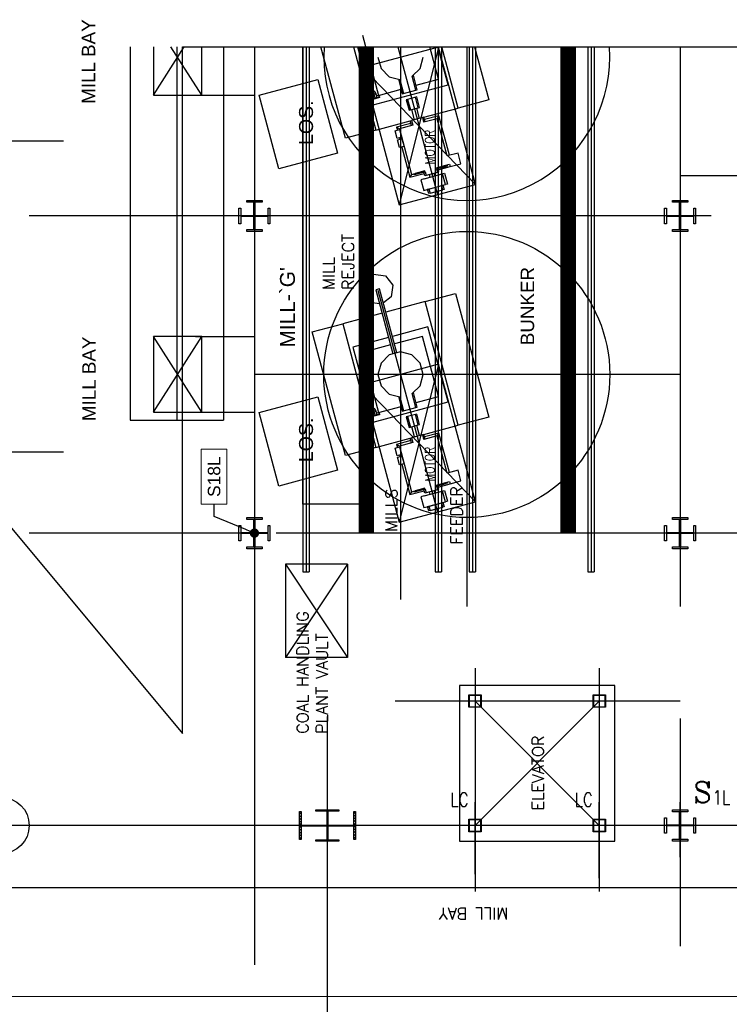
# Model space of a CAD drawing. Header units: inches. Extents: x 0 to 1564127, y -23460 to 23144100.
# Tile 81 of 215: x 269790 to 272645, y 191779 to 195736. Entities that reach past the tile are written whole.
import ezdxf
from ezdxf import colors
from ezdxf.entities.mleader import LeaderData, LeaderLine
from ezdxf.enums import TextEntityAlignment as Align
from ezdxf.math import Vec2, Vec3

# ---------------------------------------------------------------- set-up
doc = ezdxf.new("R2010")
doc.units = ezdxf.units.IN
doc.header["$LTSCALE"] = 1800
doc.header["$MEASUREMENT"] = 0
for name, pattern in [('CENTER', [2, 1.25, -0.25, 0.25, -0.25]), ('CENTER2', [1.125, 0.75, -0.125, 0.125, -0.125]), ('PHANTOM', [63.5, 31.75, -6.35, 6.35, -6.35, 6.35, -6.35])]:
    doc.linetypes.add(name, pattern=pattern)
doc.layers.get('0').update_dxf_attribs({"color": 253, "lineweight": 9})
for name, color, linetype in [('1_01_COAL_MILL_A', 7, 'Continuous'), ('1_01_FURNACE', 7, 'CENTER'), ('1_01_STEEL_TIER1', 7, 'Continuous'), ('1_COLD_PA_TO_APH', 7, 'Continuous'), ('4_01_HOT_PA_TO_MILLS', 7, 'Continuous'), ('CEN', 2, 'CENTER'), ('CENTER', 10, 'CENTER'), ('COL', 1, 'Continuous'), ('Column-Tags', 252, 'Continuous'), ('DIM', 4, 'Continuous'), ('DIMTEXT', 132, 'Continuous'), ('DIMTEXT-CL', 132, 'CENTER'), ('FUEL-MILL-CL', 32, 'CENTER'), ('GRID', 251, 'CENTER'), ('Road', 3, 'Continuous'), ('STEEL-COLUMNS-CL', 252, 'CENTER'), ('STEEL-PLATFORMS', 42, 'Continuous'), ('TEXT', 3, 'Continuous')]:
    doc.layers.add(name, color=color, linetype=linetype)
doc.layers.add('CL', color=8, linetype='CENTER', lineweight=15)
doc.layers.add('Y Center---yog', color=3, linetype='CENTER2', lineweight=13)
doc.styles.add('C4', font='COMPLEX', dxfattribs={"width": 0.75, "height": 625})
doc.styles.add('S3', font='simplex.shx', dxfattribs={"width": 0.75, "height": 320})
doc.styles.add('SIMPLEX', font='SIMPLEX.SHX')
doc.styles.add('Squish', font='simplex.shx', dxfattribs={"width": 0.8})
doc.styles.get("Standard").update_dxf_attribs({"font": 'arial.ttf'})

# ---------------------------------------------------------------- blocks, each defined once
blk = doc.blocks.new('A$C73C87871')
h = blk.add_hatch()
h.set_pattern_fill('ANSI31', color=8, scale=500, style=0)
h.set_pattern_definition([(45, (88221.37, 16000), (-44.194174, 44.194174), [])])
h.paths.add_polyline_path([(0, 900), (-450, 900), (-450, 850), (0, 850)])
h.paths.add_polyline_path([(450, 900), (0, 900), (0, 850), (16, 850), (450, 850)])
h.paths.add_polyline_path([(16, 850), (0, 850), (0, 0), (16, 0), (16, 12.5)])
h.paths.add_polyline_path([(0, 850), (-16, 850), (-16, 0), (0, 0)])
h.paths.add_polyline_path([(16, 0), (0, 0), (0, -850), (16, -850)])
h.paths.add_polyline_path([(0, 0), (-16, 0), (-16, -12.5), (-16, -850), (0, -850)])
h.paths.add_polyline_path([(416, 0), (16, 0), (16, -12.5), (416, -12.5)])
h.paths.add_polyline_path([(416, 12.5), (16, 12.5), (16, 0), (416, 0)])
h.paths.add_polyline_path([(-16, 0), (-416, 0), (-416, -12.5), (-16, -12.5)])
h.paths.add_polyline_path([(-16, 12.5), (-416, 12.5), (-416, 0), (-16, 0)])
h.paths.add_polyline_path([(450, -850), (0, -850), (0, -900), (450, -900)])
h.paths.add_polyline_path([(0, -850), (-16, -850), (-450, -850), (-450, -900), (0, -900)])
at = {"color": 8}
blk.add_line((0, -900), (0, 900), dxfattribs=at)
at = {"layer": 'CEN', "color": 8}
for p, q in [((0, -900), (0, 900)), ((-416, 0), (416, 0))]:
    blk.add_line(p, q, dxfattribs=at)
at = {"layer": 'COL', "color": 8}
for points in [[(-450, 900), (450, 900), (450, 850), (-450, 850)], [(-16, 850), (16, 850), (16, -850), (-16, -850)], [(-16, -12.5), (-416, -12.5), (-416, 12.5), (-16, 12.5)], [(16, -12.5), (416, -12.5), (416, 12.5), (16, 12.5)], [(-450, -850), (450, -850), (450, -900), (-450, -900)]]:
    blk.add_lwpolyline(points, close=True, dxfattribs=at)
blk = doc.blocks.new('COLTAG')
at = {"transparency": 16777216}
blk.add_lwpolyline([(555, 1242), (2322, 1242), (2322, 424), (555, 424)], close=True, dxfattribs=at)
blk.add_attdef('COL', text='', height=400, dxfattribs=at).set_placement((1439, 833), align=Align.MIDDLE_CENTER)
blk = doc.blocks.new('_Dot')
at = {"color": 0, "linetype": 'ByBlock', "lineweight": -2}
blk.add_line((-0.5, 0), (-1, 0), dxfattribs=at)
at = {"color": 0, "linetype": 'ByBlock', "const_width": 0.5}
blk.add_lwpolyline([(-0.25, 0, 1), (0.25, 0, 1)], format="xyb", close=True, dxfattribs=at)

msp = doc.modelspace()

# ---------------------------------------------------------------- hatches: boundary and pattern name
at = {"layer": 'COL'}
h = msp.add_hatch(dxfattribs=at)
h.set_pattern_fill('ANSI31', color=8, scale=25, angle=180, style=0)
h.set_pattern_definition([(225, (201028.0824, 178098.0403), (2.20970869, -2.20970869), [])])
h.paths.add_polyline_path([(271074.91, 192559.98), (271028.66, 192559.98), (271028.66, 192554.98), (271030.41, 192554.98), (271074.91, 192554.98)])
h.paths.add_polyline_path([(271028.66, 192559.98), (270982.41, 192559.98), (270982.41, 192554.98), (271028.66, 192554.98)])
h.paths.add_polyline_path([(271030.41, 192554.98), (271028.66, 192554.98), (271028.66, 192497.48), (271030.41, 192497.48)])
h.paths.add_polyline_path([(271028.66, 192554.98), (271026.91, 192554.98), (271026.91, 192497.48), (271028.66, 192497.48)])
h.paths.add_polyline_path([(271030.41, 192497.48), (271028.66, 192497.48), (271028.66, 192439.98), (271030.41, 192439.98)])
h.paths.add_polyline_path([(271028.66, 192497.48), (271026.91, 192497.48), (271026.91, 192439.98), (271028.66, 192439.98)])
h.paths.add_polyline_path([(271074.91, 192439.98), (271028.66, 192439.98), (271028.66, 192434.98), (271074.91, 192434.98)])
h.paths.add_polyline_path([(271028.66, 192439.98), (271026.91, 192439.98), (270982.41, 192439.98), (270982.41, 192434.98), (271028.66, 192434.98)])

# ---------------------------------------------------------------- linework, layer by layer
at = {"layer": '1_01_COAL_MILL_A', "color": 8}
for p, q in [((271169.53, 195673.36), (271234.23, 195431.88)), ((271100.92, 195259.31), (271002.37, 195627.09)), ((271133.85, 195627.09), (271223.59, 195292.18)), ((271149.57, 195627.09), (271212.13, 195393.61)), ((271475.71, 195496.59), (271440.74, 195627.09)), ((271513.98, 195474.49), (271473.1, 195627.09)), ((271554.78, 195380.92), (271488.82, 195627.09)), ((271620.3, 195627.09), (271677.45, 195413.79)), ((271231.99, 195584.98), (271244.13, 195539.66)), ((271401.1, 195539.66), (271413.24, 195584.98)), ((271244.13, 195539.66), (271277.3, 195506.49)), ((271369.88, 195508.44), (271401.1, 195539.66)), ((270753.69, 195432.53), (270989.86, 195495.81)), ((270989.86, 195495.81), (271069.15, 195199.88)), ((271277.3, 195506.49), (271319.84, 195495.09)), ((271313.87, 195496.7), (271329.64, 195437.84)), ((271319.84, 195495.09), (271334.81, 195439.23)), ((271384.83, 195452.63), (271369.88, 195508.44)), ((271390.01, 195454.02), (271374.25, 195512.81)), ((271385.11, 195472.31), (271475.71, 195496.59)), ((271212.13, 195393.61), (271513.98, 195474.49)), ((271215.29, 195445.82), (271216.47, 195449.86)), ((271216.47, 195449.86), (271219.51, 195446.95)), ((271234.23, 195431.88), (271324.74, 195456.13)), ((271329.64, 195437.84), (271384.83, 195452.63)), ((271384.83, 195452.63), (271390.01, 195454.02)), ((270832.98, 195136.6), (270753.69, 195432.53)), ((271215.83, 195425.81), (271208.57, 195423.87)), ((271208.57, 195423.87), (271209.9, 195418.89)), ((271209.9, 195418.89), (271237.65, 195426.33)), ((271209.9, 195418.89), (271212.94, 195419.71)), ((271210.71, 195415.87), (271209.9, 195418.89)), ((271238.46, 195423.31), (271210.71, 195415.87)), ((271212.94, 195419.71), (271214.12, 195420.02)), ((271214.12, 195420.02), (271220.55, 195421.75)), ((271215.39, 195439.77), (271215.29, 195445.82)), ((271222.45, 195441.67), (271215.39, 195439.77)), ((271215.7, 195439.86), (271215.39, 195439.77)), ((271215.39, 195439.77), (271216.85, 195434.32)), ((271220.55, 195421.75), (271215.7, 195439.86)), ((271216.85, 195434.32), (271215.83, 195425.81)), ((271219.51, 195446.95), (271222.45, 195441.67)), ((271222.45, 195441.67), (271222.14, 195441.58)), ((271222.14, 195441.58), (271226.99, 195423.47)), ((271223.92, 195436.21), (271222.45, 195441.67)), ((271229.05, 195429.35), (271223.92, 195436.21)), ((271226.99, 195423.47), (271233.42, 195425.2)), ((271236.31, 195431.3), (271229.05, 195429.35)), ((271233.42, 195425.2), (271234.6, 195425.51)), ((271234.6, 195425.51), (271237.65, 195426.33)), ((271237.65, 195426.33), (271236.31, 195431.3)), ((271237.65, 195426.33), (271238.46, 195423.31)), ((271350.78, 195415.88), (271345.6, 195414.49)), ((271345.6, 195414.49), (271356.92, 195372.23)), ((271387.86, 195425.81), (271350.78, 195415.88)), ((271350.78, 195415.88), (271362.1, 195373.62)), ((271394.01, 195382.17), (271382.68, 195424.43)), ((271399.18, 195383.55), (271387.86, 195425.81)), ((271677.45, 195413.79), (271554.78, 195380.92)), ((271356.92, 195372.23), (271362.1, 195373.62)), ((271362.1, 195373.62), (271394.01, 195382.17)), ((271379.45, 195334.01), (271368.38, 195375.3)), ((271398.77, 195339.19), (271387.7, 195380.48)), ((271394.01, 195382.17), (271399.18, 195383.55)), ((271416.91, 195343.98), (271554.78, 195380.92)), ((271361.34, 195329.16), (271366.51, 195330.54)), ((271416.88, 195344.04), (271366.51, 195330.54)), ((271366.51, 195330.54), (271371.58, 195311.65)), ((271416.76, 195323.76), (271411.7, 195342.65)), ((271470.24, 195338.08), (271416.76, 195323.76)), ((271421.94, 195325.14), (271416.88, 195344.04)), ((271476.87, 195349.57), (271419.51, 195334.2)), ((271470.24, 195338.08), (271476.87, 195349.57)), ((271510.34, 195188.43), (271470.24, 195338.08)), ((271519.39, 195190.85), (271476.87, 195349.57)), ((271223.59, 195292.18), (271100.92, 195259.31)), ((271223.59, 195292.18), (271361.36, 195329.1)), ((271300.44, 195289.35), (271318.55, 195294.21)), ((271363.97, 195319.32), (271306.62, 195303.95)), ((271318.1, 195297.32), (271306.62, 195303.95)), ((271306.62, 195303.95), (271309.86, 195291.88)), ((271371.58, 195311.65), (271318.1, 195297.32)), ((271318.1, 195297.32), (271367.25, 195113.92)), ((271318.55, 195294.21), (271326.8, 195263.42)), ((271366.4, 195310.26), (271361.34, 195329.16)), ((271308.69, 195258.56), (271300.44, 195289.35)), ((271326.8, 195263.42), (271308.69, 195258.56)), ((271310.31, 195252.53), (271328.42, 195257.38)), ((271318.56, 195221.74), (271310.31, 195252.53)), ((271318.11, 195261.09), (271319.72, 195255.05)), ((271328.42, 195257.38), (271336.67, 195226.59)), ((271336.67, 195226.59), (271318.56, 195221.74)), ((271327.97, 195224.26), (271360.62, 195102.43)), ((271069.15, 195199.88), (270832.98, 195136.6)), ((271554.05, 195200.14), (271510.34, 195188.43)), ((271565.56, 195157.15), (271554.05, 195200.14)), ((271465.91, 195140.35), (271519.38, 195154.68)), ((271465.99, 195140.05), (271465.91, 195140.35)), ((271465.99, 195140.05), (271509.8, 195151.79)), ((271467.06, 195136.07), (271505.69, 195146.42)), ((271467.06, 195136.07), (271470.97, 195121.46)), ((271471.08, 195141.74), (271471.17, 195141.44)), ((271476.15, 195122.84), (271472.23, 195137.45)), ((271473.51, 195132.68), (271521.81, 195145.62)), ((271505.69, 195146.42), (271504.63, 195150.4)), ((271510.87, 195147.81), (271505.69, 195146.42)), ((271509.8, 195151.79), (271510.87, 195147.81)), ((271519.38, 195154.68), (271521.86, 195145.44)), ((271521.86, 195145.44), (271565.56, 195157.15)), ((271360.62, 195102.43), (271417.97, 195117.8)), ((271367.25, 195113.92), (271360.62, 195102.43)), ((271367.25, 195113.92), (271420.72, 195128.24)), ((271376.99, 195116.2), (271382.16, 195117.59)), ((271378.06, 195112.22), (271376.99, 195116.2)), ((271421.87, 195123.96), (271378.06, 195112.22)), ((271420.8, 195127.94), (271382.16, 195117.59)), ((271382.16, 195117.59), (271383.23, 195113.61)), ((271418.12, 195096.69), (271404.36, 195092.96)), ((271404.36, 195092.96), (271415.86, 195050.04)), ((271415.62, 195126.56), (271415.54, 195126.86)), ((271420.61, 195107.96), (271416.69, 195122.57)), ((271418.12, 195096.69), (271499.93, 195118.61)), ((271470.97, 195121.46), (271420.61, 195107.96)), ((271420.72, 195128.24), (271420.8, 195127.94)), ((271421.87, 195123.96), (271425.78, 195109.35)), ((271441.37, 195102.92), (271438.72, 195112.81)), ((271460.69, 195108.1), (271458.04, 195117.99)), ((271470.97, 195121.46), (271476.15, 195122.84)), ((271503.42, 195073.48), (271491.9, 195116.46)), ((271499.93, 195118.61), (271511.45, 195075.63)), ((271415.86, 195050.04), (271429.63, 195053.73)), ((271429.63, 195053.73), (271503.42, 195073.48)), ((271434.77, 195055.08), (271429.63, 195053.73)), ((271431.73, 195054.13), (271493.43, 195070.66)), ((271436.26, 195037.23), (271431.73, 195054.13)), ((271436.91, 195055.52), (271441.44, 195038.61)), ((271452.92, 195059.81), (271452.89, 195059.94)), ((271472.24, 195064.99), (271472.21, 195065.11)), ((271492.78, 195052.37), (271488.25, 195069.28)), ((271497.96, 195053.76), (271492.78, 195052.37)), ((271493.43, 195070.66), (271497.96, 195053.76)), ((271511.45, 195075.63), (271503.42, 195073.48)), ((271441.44, 195038.61), (271436.26, 195037.23)), ((271441.44, 195038.61), (271492.78, 195052.37)), ((271176.61, 194684.13), (271214.56, 194713.25)), ((271214.56, 194713.25), (271261.99, 194707.01)), ((271261.99, 194707.01), (271291.11, 194669.06)), ((271170.37, 194636.7), (271176.61, 194684.13)), ((271291.11, 194669.06), (271284.86, 194621.63)), ((271199.49, 194598.75), (271170.37, 194636.7)), ((271238.38, 194654.93), (271222.99, 194650.8)), ((271222.99, 194650.8), (271292.21, 194392.45)), ((271307.61, 194396.58), (271238.38, 194654.93)), ((271284.86, 194621.63), (271253.71, 194597.73)), ((271421.65, 194602.77), (271544.32, 194635.64)), ((271544.32, 194635.64), (271677.45, 194138.79)), ((271238.31, 194593.64), (271199.49, 194598.75)), ((271421.65, 194602.77), (271263.7, 194560.45)), ((271554.78, 194105.92), (271421.65, 194602.77)), ((271248.31, 194556.32), (271090.46, 194514.03)), ((270967.79, 194481.16), (271090.46, 194514.03)), ((271090.46, 194514.03), (271223.59, 194017.18)), ((271433.1, 194501.34), (271289.83, 194462.95)), ((271513.98, 194199.49), (271433.1, 194501.34)), ((271100.92, 193984.31), (270967.79, 194481.16)), ((271411.01, 194463.07), (271297.91, 194432.77)), ((271475.71, 194221.59), (271411.01, 194463.07)), ((271274.43, 194458.83), (271131.25, 194420.46)), ((271131.25, 194420.46), (271212.13, 194118.61)), ((271282.52, 194428.64), (271169.53, 194398.36)), ((271169.53, 194398.36), (271234.23, 194156.88)), ((271277.3, 194388.46), (271244.13, 194355.29)), ((271322.62, 194400.6), (271277.3, 194388.46)), ((271367.93, 194388.46), (271322.62, 194400.6)), ((271401.1, 194355.29), (271367.93, 194388.46)), ((271244.13, 194355.29), (271231.99, 194309.98)), ((271413.24, 194309.98), (271401.1, 194355.29)), ((271231.99, 194309.98), (271244.13, 194264.66)), ((271401.1, 194264.66), (271413.24, 194309.98)), ((271244.13, 194264.66), (271277.3, 194231.49)), ((271369.88, 194233.44), (271401.1, 194264.66)), ((271277.3, 194231.49), (271319.84, 194220.09)), ((271384.83, 194177.63), (271369.88, 194233.44)), ((271390.01, 194179.02), (271374.25, 194237.81)), ((270753.69, 194157.53), (270989.86, 194220.81)), ((270989.86, 194220.81), (271069.15, 193924.88)), ((271212.13, 194118.61), (271513.98, 194199.49)), ((271313.87, 194221.7), (271329.64, 194162.84)), ((271319.84, 194220.09), (271334.81, 194164.23)), ((271385.11, 194197.31), (271475.71, 194221.59)), ((270832.98, 193861.6), (270753.69, 194157.53)), ((271215.83, 194150.81), (271208.57, 194148.87)), ((271208.57, 194148.87), (271209.9, 194143.89)), ((271209.9, 194143.89), (271237.65, 194151.33)), ((271209.9, 194143.89), (271212.94, 194144.71)), ((271210.71, 194140.87), (271209.9, 194143.89)), ((271238.46, 194148.31), (271210.71, 194140.87)), ((271212.94, 194144.71), (271214.12, 194145.02)), ((271214.12, 194145.02), (271220.55, 194146.75)), ((271215.29, 194170.82), (271216.47, 194174.86)), ((271215.39, 194164.77), (271215.29, 194170.82)), ((271222.45, 194166.67), (271215.39, 194164.77)), ((271215.7, 194164.86), (271215.39, 194164.77)), ((271215.39, 194164.77), (271216.85, 194159.32)), ((271220.55, 194146.75), (271215.7, 194164.86)), ((271216.85, 194159.32), (271215.83, 194150.81)), ((271216.47, 194174.86), (271219.51, 194171.95)), ((271219.51, 194171.95), (271222.45, 194166.67)), ((271222.45, 194166.67), (271222.14, 194166.58)), ((271222.14, 194166.58), (271226.99, 194148.47)), ((271223.92, 194161.21), (271222.45, 194166.67)), ((271229.05, 194154.35), (271223.92, 194161.21)), ((271226.99, 194148.47), (271233.42, 194150.2)), ((271236.31, 194156.3), (271229.05, 194154.35)), ((271233.42, 194150.2), (271234.6, 194150.51)), ((271234.23, 194156.88), (271324.74, 194181.13)), ((271234.6, 194150.51), (271237.65, 194151.33)), ((271237.65, 194151.33), (271236.31, 194156.3)), ((271237.65, 194151.33), (271238.46, 194148.31)), ((271329.64, 194162.84), (271384.83, 194177.63)), ((271387.86, 194150.81), (271350.78, 194140.88)), ((271394.01, 194107.17), (271382.68, 194149.43)), ((271384.83, 194177.63), (271390.01, 194179.02)), ((271399.18, 194108.55), (271387.86, 194150.81)), ((271350.78, 194140.88), (271345.6, 194139.49)), ((271345.6, 194139.49), (271356.92, 194097.23)), ((271350.78, 194140.88), (271362.1, 194098.62)), ((271362.1, 194098.62), (271394.01, 194107.17)), ((271398.77, 194064.19), (271387.7, 194105.48)), ((271394.01, 194107.17), (271399.18, 194108.55)), ((271416.91, 194068.98), (271554.78, 194105.92)), ((271677.45, 194138.79), (271554.78, 194105.92)), ((271356.92, 194097.23), (271362.1, 194098.62)), ((271416.88, 194069.04), (271366.51, 194055.54)), ((271379.45, 194059.01), (271368.38, 194100.3)), ((271416.76, 194048.76), (271411.7, 194067.65)), ((271421.94, 194050.14), (271416.88, 194069.04)), ((271476.87, 194074.57), (271419.51, 194059.2)), ((271470.24, 194063.08), (271476.87, 194074.57)), ((271519.39, 193915.85), (271476.87, 194074.57)), ((271223.59, 194017.18), (271361.36, 194054.1)), ((271363.97, 194044.32), (271306.62, 194028.95)), ((271318.1, 194022.32), (271306.62, 194028.95)), ((271306.62, 194028.95), (271309.86, 194016.88)), ((271371.58, 194036.65), (271318.1, 194022.32)), ((271361.34, 194054.16), (271366.51, 194055.54)), ((271366.4, 194035.26), (271361.34, 194054.16)), ((271366.51, 194055.54), (271371.58, 194036.65)), ((271470.24, 194063.08), (271416.76, 194048.76)), ((271510.34, 193913.43), (271470.24, 194063.08)), ((271223.59, 194017.18), (271100.92, 193984.31)), ((271300.44, 194014.35), (271318.55, 194019.21)), ((271308.69, 193983.56), (271300.44, 194014.35)), ((271326.8, 193988.42), (271308.69, 193983.56)), ((271318.1, 194022.32), (271367.25, 193838.92)), ((271318.11, 193986.09), (271319.72, 193980.05)), ((271318.55, 194019.21), (271326.8, 193988.42)), ((271310.31, 193977.53), (271328.42, 193982.38)), ((271318.56, 193946.74), (271310.31, 193977.53)), ((271336.67, 193951.59), (271318.56, 193946.74)), ((271327.97, 193949.26), (271360.62, 193827.43)), ((271328.42, 193982.38), (271336.67, 193951.59)), ((271069.15, 193924.88), (270832.98, 193861.6)), ((271554.05, 193925.14), (271510.34, 193913.43)), ((271565.56, 193882.15), (271554.05, 193925.14)), ((271465.91, 193865.35), (271519.38, 193879.68)), ((271465.99, 193865.05), (271509.8, 193876.79)), ((271467.06, 193861.07), (271505.69, 193871.42)), ((271471.08, 193866.74), (271471.17, 193866.44)), ((271473.51, 193857.68), (271521.81, 193870.62)), ((271505.69, 193871.42), (271504.63, 193875.4)), ((271510.87, 193872.81), (271505.69, 193871.42)), ((271509.8, 193876.79), (271510.87, 193872.81)), ((271519.38, 193879.68), (271521.86, 193870.44)), ((271521.86, 193870.44), (271565.56, 193882.15)), ((271360.62, 193827.43), (271417.97, 193842.8)), ((271367.25, 193838.92), (271360.62, 193827.43)), ((271367.25, 193838.92), (271420.72, 193853.24)), ((271376.99, 193841.2), (271382.16, 193842.59)), ((271378.06, 193837.22), (271376.99, 193841.2)), ((271421.87, 193848.96), (271378.06, 193837.22)), ((271420.8, 193852.94), (271382.16, 193842.59)), ((271382.16, 193842.59), (271383.23, 193838.61)), ((271415.62, 193851.56), (271415.54, 193851.86)), ((271420.61, 193832.96), (271416.69, 193847.57)), ((271418.12, 193821.69), (271499.93, 193843.61)), ((271470.97, 193846.46), (271420.61, 193832.96)), ((271420.72, 193853.24), (271420.8, 193852.94)), ((271421.87, 193848.96), (271425.78, 193834.35)), ((271441.37, 193827.92), (271438.72, 193837.81)), ((271460.69, 193833.1), (271458.04, 193842.99)), ((271465.99, 193865.05), (271465.91, 193865.35)), ((271467.06, 193861.07), (271470.97, 193846.46)), ((271470.97, 193846.46), (271476.15, 193847.84)), ((271476.15, 193847.84), (271472.23, 193862.45)), ((271503.42, 193798.48), (271491.9, 193841.46)), ((271499.93, 193843.61), (271511.45, 193800.63)), ((271418.12, 193821.69), (271404.36, 193817.96)), ((271404.36, 193817.96), (271415.86, 193775.04)), ((271429.63, 193778.73), (271503.42, 193798.48)), ((271431.73, 193779.13), (271493.43, 193795.66)), ((271472.24, 193789.99), (271472.21, 193790.11)), ((271492.78, 193777.37), (271488.25, 193794.28)), ((271493.43, 193795.66), (271497.96, 193778.76)), ((271511.45, 193800.63), (271503.42, 193798.48)), ((271415.86, 193775.04), (271429.63, 193778.73)), ((271434.77, 193780.08), (271429.63, 193778.73)), ((271436.26, 193762.23), (271431.73, 193779.13)), ((271441.44, 193763.61), (271436.26, 193762.23)), ((271436.91, 193780.52), (271441.44, 193763.61)), ((271441.44, 193763.61), (271492.78, 193777.37)), ((271452.92, 193784.81), (271452.89, 193784.94)), ((271497.96, 193778.76), (271492.78, 193777.37))]:
    msp.add_line(p, q, dxfattribs=at)
at = {"layer": '1_01_FURNACE', "color": 8}
msp.add_line((270422.41, 195627.09), (270422.41, 194126.75), dxfattribs=at)
at = {"layer": '1_01_STEEL_TIER1', "color": 8}
for p, q in [((271597.41, 192522.48), (271647.41, 192522.48)), ((271597.41, 192472.48), (271597.41, 192522.48)), ((271647.41, 192522.48), (271647.41, 192472.48)), ((272097.41, 192522.48), (272147.41, 192522.48)), ((272097.41, 192472.48), (272097.41, 192522.48)), ((272147.41, 192522.48), (272147.41, 192472.48)), ((271645.41, 192520.48), (271599.41, 192520.48)), ((271599.41, 192520.48), (271599.41, 192474.48)), ((271645.41, 192474.48), (271645.41, 192520.48)), ((272145.41, 192520.48), (272099.41, 192520.48)), ((272099.41, 192520.48), (272099.41, 192474.48)), ((272145.41, 192474.48), (272145.41, 192520.48)), ((271647.41, 192472.48), (271597.41, 192472.48)), ((271599.41, 192474.48), (271645.41, 192474.48)), ((272147.41, 192472.48), (272097.41, 192472.48)), ((272099.41, 192474.48), (272145.41, 192474.48))]:
    msp.add_line(p, q, dxfattribs=at)
for points in [[(270672.42, 194916.18), (270672.42, 194978.68), (270680.29, 194978.68), (270680.29, 194949.43), (270732.92, 194949.43), (270732.92, 195002.05), (270703.67, 195002.05), (270703.67, 195009.93), (270766.17, 195009.93), (270766.17, 195002.05), (270736.92, 195002.05), (270736.92, 194949.43), (270789.54, 194949.43), (270789.54, 194978.68), (270797.42, 194978.68), (270797.42, 194916.18), (270789.54, 194916.18), (270789.54, 194945.43), (270736.92, 194945.43), (270736.92, 194892.8), (270766.17, 194892.8), (270766.17, 194884.93), (270703.67, 194884.93), (270703.67, 194892.8), (270732.92, 194892.8), (270732.92, 194945.43), (270680.29, 194945.43), (270680.29, 194916.18), (270672.42, 194916.18)], [(272384.91, 194916.18), (272384.91, 194978.68), (272392.79, 194978.68), (272392.79, 194949.43), (272445.41, 194949.43), (272445.41, 195002.06), (272416.16, 195002.06), (272416.16, 195009.93), (272478.66, 195009.93), (272478.66, 195002.06), (272449.41, 195002.06), (272449.41, 194949.43), (272502.04, 194949.43), (272502.04, 194978.68), (272509.91, 194978.68), (272509.91, 194916.18), (272502.04, 194916.18), (272502.04, 194945.43), (272449.41, 194945.43), (272449.41, 194892.81), (272478.66, 194892.81), (272478.66, 194884.93), (272416.16, 194884.93), (272416.16, 194892.81), (272445.41, 194892.81), (272445.41, 194945.43), (272392.79, 194945.43), (272392.79, 194916.18), (272384.91, 194916.18)], [(270672.42, 193641.23), (270672.42, 193703.73), (270680.29, 193703.73), (270680.29, 193674.48), (270732.92, 193674.48), (270732.92, 193727.1), (270703.67, 193727.1), (270703.67, 193734.98), (270766.17, 193734.98), (270766.17, 193727.1), (270736.92, 193727.1), (270736.92, 193674.48), (270789.54, 193674.48), (270789.54, 193703.73), (270797.42, 193703.73), (270797.42, 193641.23), (270789.54, 193641.23), (270789.54, 193670.48), (270736.92, 193670.48), (270736.92, 193617.85), (270766.17, 193617.85), (270766.17, 193609.98), (270703.67, 193609.98), (270703.67, 193617.85), (270732.92, 193617.85), (270732.92, 193670.48), (270680.29, 193670.48), (270680.29, 193641.23), (270672.42, 193641.23)], [(272384.91, 193641.21), (272384.91, 193703.71), (272392.79, 193703.71), (272392.79, 193674.46), (272445.41, 193674.46), (272445.41, 193727.09), (272416.16, 193727.09), (272416.16, 193734.96), (272478.66, 193734.96), (272478.66, 193727.09), (272449.41, 193727.09), (272449.41, 193674.46), (272502.04, 193674.46), (272502.04, 193703.71), (272509.91, 193703.71), (272509.91, 193641.21), (272502.04, 193641.21), (272502.04, 193670.46), (272449.41, 193670.46), (272449.41, 193617.84), (272478.66, 193617.84), (272478.66, 193609.96), (272416.16, 193609.96), (272416.16, 193617.84), (272445.41, 193617.84), (272445.41, 193670.46), (272392.79, 193670.46), (272392.79, 193641.21), (272384.91, 193641.21)], [(272384.91, 192466.18), (272384.91, 192528.68), (272392.79, 192528.68), (272392.79, 192499.43), (272445.41, 192499.43), (272445.41, 192552.06), (272416.16, 192552.06), (272416.16, 192559.93), (272478.66, 192559.93), (272478.66, 192552.06), (272449.41, 192552.06), (272449.41, 192499.43), (272502.04, 192499.43), (272502.04, 192528.68), (272509.91, 192528.68), (272509.91, 192466.18), (272502.04, 192466.18), (272502.04, 192495.43), (272449.41, 192495.43), (272449.41, 192442.81), (272478.66, 192442.81), (272478.66, 192434.93), (272416.16, 192434.93), (272416.16, 192442.81), (272445.41, 192442.81), (272445.41, 192495.43), (272392.79, 192495.43), (272392.79, 192466.18), (272384.91, 192466.18)], [(272384.91, 192466.18), (272384.91, 192528.68), (272392.79, 192528.68), (272392.79, 192499.43), (272445.41, 192499.43), (272445.41, 192552.06), (272416.16, 192552.06), (272416.16, 192559.93), (272478.66, 192559.93), (272478.66, 192552.06), (272449.41, 192552.06), (272449.41, 192499.43), (272502.04, 192499.43), (272502.04, 192528.68), (272509.91, 192528.68), (272509.91, 192466.18), (272502.04, 192466.18), (272502.04, 192495.43), (272449.41, 192495.43), (272449.41, 192442.81), (272478.66, 192442.81), (272478.66, 192434.93), (272416.16, 192434.93), (272416.16, 192442.81), (272445.41, 192442.81), (272445.41, 192495.43), (272392.79, 192495.43), (272392.79, 192466.18), (272384.91, 192466.18)]]:
    msp.add_lwpolyline(points, dxfattribs=at)
at = {"layer": '1_COLD_PA_TO_APH', "color": 8}
for p, q in [((270234.91, 195627.09), (270234.91, 194126.75)), ((270609.91, 195627.09), (270609.91, 194126.75)), ((270498.29, 195433), (270734.91, 195433)), ((270498.29, 194462.75), (270734.91, 194462.75)), ((270498.29, 194158), (270734.91, 194158)), ((270234.91, 194126.75), (270609.91, 194126.75)), ((271109.91, 193547.48), (270859.91, 193547.48)), ((270859.91, 193547.48), (270859.91, 193172.48)), ((271109.91, 193547.48), (271109.91, 193172.48)), ((271109.91, 193172.48), (270859.91, 193172.48))]:
    msp.add_line(p, q, dxfattribs=at)
at = {"layer": '1_COLD_PA_TO_APH', "color": 8, "elevation": 4128.13}
msp.add_lwpolyline([(270328.29, 195627.09), (270328.29, 195433), (270523.29, 195433), (270523.29, 195627.09)], dxfattribs=at)
msp.add_lwpolyline([(270523.29, 194158), (270523.29, 194462.75), (270328.29, 194462.75), (270328.29, 194158)], close=True, dxfattribs=at)
at = {"layer": '4_01_HOT_PA_TO_MILLS', "color": 8}
for p, q in [((270328.29, 195433, 4128.13), (270452.48, 195627.09, 4128.13)), ((270523.29, 195433, 4128.13), (270399.11, 195627.09, 4128.13)), ((270328.29, 194158, 4128.13), (270523.29, 194462.75, 4128.13)), ((270523.29, 194158, 4128.13), (270328.29, 194462.75, 4128.13))]:
    msp.add_line(p, q, dxfattribs=at)
at = {"layer": 'CEN', "color": 8}
for p, q in [((271622.41, 192301.62), (271622.41, 192591.23)), ((272122.41, 192286.26), (272122.41, 192591.23)), ((272447.41, 192370.71), (272447.41, 192591.23)), ((271028.66, 192559.98), (271028.66, 192434.98)), ((271052.61, 192497.48), (271004.72, 192497.48))]:
    msp.add_line(p, q, dxfattribs=at)
at = {"layer": 'CEN', "color": 8, "linetype": 'CENTER', "ltscale": 10}
msp.add_line((281322.49, 192497.48), (249313.16, 192497.48), dxfattribs=at)
at = {"layer": 'CENTER', "color": 8}
for p, q in [((271311.33, 195627.09), (271470.9, 195031.56)), ((271322.4, 195627.09), (271322.4, 193406.01)), ((271589.15, 195627.09), (271589.15, 193215.07)), ((271231.79, 194648.96), (271470.9, 193756.56)), ((272447.41, 194309.98), (270734.91, 194309.98)), ((272122.41, 192497.48), (271622.41, 192997.48)), ((272122.41, 192997.48), (271622.41, 192497.48))]:
    msp.add_line(p, q, dxfattribs=at)
at = {"layer": 'CL', "color": 8, "ltscale": 100}
msp.add_line((288435.07, 191809.98), (241966.16, 191809.98), dxfattribs=at)
at = {"layer": 'COL', "color": 8}
for points in [[(270982.41, 192559.98), (271074.91, 192559.98), (271074.91, 192554.98), (270982.41, 192554.98)], [(271026.91, 192554.98), (271030.41, 192554.98), (271030.41, 192439.98), (271026.91, 192439.98)], [(270982.41, 192439.98), (271074.91, 192439.98), (271074.91, 192434.98), (270982.41, 192434.98)]]:
    msp.add_lwpolyline(points, close=True, dxfattribs=at)
at = {"layer": 'DIM'}
msp.add_lwpolyline([(254343.89, 195627.09), (265845.07, 195627.09), (265845.07, 198387.37), (270445.55, 192866.8), (270445.55, 195627.09), (281946.73, 195627.09)], dxfattribs=at)
at = {"layer": 'DIMTEXT', "color": 8}
for p, q in [((270928.66, 195627.09), (270928.66, 193788.74)), ((271178.66, 195627.09), (271178.66, 193788.74)), ((271178.66, 193788.74), (270928.66, 193788.74)), ((271109.91, 193547.48), (270859.91, 193172.48)), ((270859.91, 193547.48), (271109.91, 193172.48))]:
    msp.add_line(p, q, dxfattribs=at)
for centre, radius in [((271589.15, 194310.13), 575.15), ((269715.22, 192497.48), 113.68)]:
    msp.add_circle(centre, radius, dxfattribs=at)
msp.add_arc((271589.15, 195585.13), 575.15, 175.8165, 4.1835, dxfattribs=at)
at = {"layer": 'DIMTEXT-CL', "color": 8}
for p, q in [((270566.16, 194947.48), (269828.89, 194947.48)), ((270566.16, 194947.48), (269828.89, 194947.48)), ((270734.91, 193654.35), (270734.91, 191937.44)), ((272396.79, 192497.48), (266383.95, 192497.48)), ((272447.41, 192497.48), (272447.41, 192012.06))]:
    msp.add_line(p, q, dxfattribs=at)
at = {"layer": 'FUEL-MILL-CL', "color": 8, "linetype": 'PHANTOM'}
for p, q in [((271475.96, 195626.12), (271169.28, 195543.95)), ((271475.96, 195626.12), (271317.32, 194991.44)), ((271624, 195073.61), (271475.96, 195626.12)), ((271169.28, 195543.95), (271317.32, 194991.44)), ((271624, 195073.61), (271169.28, 195543.95)), ((271317.32, 194991.44), (271624, 195073.61)), ((271475.96, 194351.12), (271169.28, 194268.95)), ((271475.96, 194351.12), (271317.32, 193716.44)), ((271624, 193798.61), (271475.96, 194351.12)), ((271169.28, 194268.95), (271317.32, 193716.44)), ((271624, 193798.61), (271169.28, 194268.95)), ((271317.32, 193716.44), (271624, 193798.61))]:
    msp.add_line(p, q, dxfattribs=at)
at = {"layer": 'GRID', "color": 8}
for p, q in [((269966.16, 195247.48), (264928.66, 195247.48)), ((269966.16, 193997.48), (264928.66, 193997.48)), ((271028.66, 184353.78), (271028.66, 192934.98)), ((281441.16, 192497.48), (264553.66, 192497.48))]:
    msp.add_line(p, q, dxfattribs=at)
at = {"layer": 'Road', "color": 8}
msp.add_line((286966.16, 192247.48), (243435.27, 192247.48), dxfattribs=at)
at = {"layer": 'STEEL-COLUMNS-CL', "color": 8}
for p, q in [((270734.91, 195627.09), (270734.91, 193654.35)), ((270929.91, 195627.09, 163.58), (270929.91, 193516.23, -363.89)), ((270942.41, 195627.09, 163.58), (270942.41, 193516.23, -363.89)), ((270954.91, 195627.09, 163.58), (270954.91, 193516.23, -363.89)), ((271461.79, 195627.09, 163.58), (271461.79, 193516.23, -363.89)), ((271474.29, 195627.09, 163.58), (271474.29, 193516.23, -363.89)), ((271486.79, 195627.09, 163.58), (271486.79, 193516.23, -363.89)), ((271599.29, 195627.09, 163.58), (271599.29, 193516.23, -363.89)), ((271611.79, 195627.09, 163.58), (271611.79, 193516.23, -363.89)), ((271624.29, 195627.09, 163.58), (271624.29, 193516.23, -363.89)), ((272076.79, 195627.09, 163.58), (272076.79, 193516.23, -363.89)), ((272089.29, 195627.09, 163.58), (272089.29, 193516.23, -363.89)), ((272101.79, 195627.09, 163.58), (272101.79, 193516.23, -363.89)), ((272447.41, 195627.09), (272447.41, 192400.08)), ((272447.41, 195109.97), (274053.66, 195109.98)), ((270713.38, 194947.48), (269828.89, 194947.48)), ((272572.34, 194947.48), (270572.42, 194947.48)), ((270719.8, 193672.48), (269828.84, 193672.48)), ((272509.91, 193672.48), (270822.42, 193672.48)), ((273980.02, 193672.51), (272259.91, 193672.46)), ((270929.91, 193516.23), (270954.91, 193516.23, 45.29)), ((271461.79, 193516.23, 0), (271486.79, 193516.23, 45.29)), ((271599.29, 193516.23, 0), (271624.29, 193516.23, 45.29)), ((272076.79, 193516.23), (272101.79, 193516.23, 45.29)), ((271622.41, 193129.35), (271622.41, 192231.54)), ((272122.41, 193129.35), (272122.41, 192231.54)), ((272447.41, 192997.48), (271301.7, 192997.48)), ((271597.41, 193022.48), (271647.41, 193022.48)), ((271597.41, 192972.48), (271597.41, 193022.48)), ((271645.41, 193020.48), (271599.41, 193020.48)), ((271599.41, 193020.48), (271599.41, 192974.48)), ((271645.41, 192974.48), (271645.41, 193020.48)), ((271647.41, 193022.48), (271647.41, 192972.48)), ((272097.41, 193022.48), (272147.41, 193022.48)), ((272097.41, 192972.48), (272097.41, 193022.48)), ((272145.41, 193020.48), (272099.41, 193020.48)), ((272099.41, 193020.48), (272099.41, 192974.48)), ((272145.41, 192974.48), (272145.41, 193020.48)), ((272147.41, 193022.48), (272147.41, 192972.48)), ((271647.41, 192972.48), (271597.41, 192972.48)), ((271599.41, 192974.48), (271645.41, 192974.48)), ((272147.41, 192972.48), (272097.41, 192972.48)), ((272099.41, 192974.48), (272145.41, 192974.48)), ((271597.41, 192522.48), (271647.41, 192522.48)), ((271597.41, 192472.48), (271597.41, 192522.48)), ((271647.41, 192522.48), (271647.41, 192472.48)), ((272097.41, 192522.48), (272147.41, 192522.48)), ((272097.41, 192472.48), (272097.41, 192522.48)), ((272147.41, 192522.48), (272147.41, 192472.48)), ((271645.41, 192520.48), (271599.41, 192520.48)), ((271599.41, 192520.48), (271599.41, 192474.48)), ((271645.41, 192474.48), (271645.41, 192520.48)), ((279949.79, 192497.48), (271678.04, 192497.48)), ((272145.41, 192520.48), (272099.41, 192520.48)), ((272099.41, 192520.48), (272099.41, 192474.48)), ((272145.41, 192474.48), (272145.41, 192520.48)), ((271647.41, 192472.48), (271597.41, 192472.48)), ((271599.41, 192474.48), (271645.41, 192474.48)), ((272147.41, 192472.48), (272097.41, 192472.48)), ((272099.41, 192474.48), (272145.41, 192474.48))]:
    msp.add_line(p, q, dxfattribs=at)
at = {"layer": 'TEXT', "color": 8}
msp.add_lwpolyline([(272184.91, 192434.98), (272184.91, 193059.98), (271559.91, 193059.98), (271559.91, 192434.98)], close=True, dxfattribs=at)
at = {"layer": 'Y Center---yog', "color": 8, "linetype": 'CENTER', "ltscale": 50}
msp.add_line((271591.16, 195627.09, 4128.13), (271591.16, 193714.85, 4128.13), dxfattribs=at)
at = {"layer": 'Y Center---yog', "color": 8, "ltscale": 5, "const_width": 62.5, "elevation": 4473.87}
for points in [[(271184.91, 193672.48), (271184.91, 195627.09)], [(271997.41, 193672.48), (271997.41, 195627.09)]]:
    msp.add_lwpolyline(points, dxfattribs=at)

# ---------------------------------------------------------------- block references
at = {"layer": 'COL', "color": 8, "xscale": 0.125, "yscale": 0.125, "zscale": 0.125, "rotation": 90}
msp.add_blockref('A$C73C87871', (271028.66, 192497.36), dxfattribs=at)

# ---------------------------------------------------------------- texts
at = {"layer": 'DIMTEXT', "color": 8}
for s, height, p in [('MILL BAY', 54, (270094.44, 195397.86, 8256.25)), ('LOS.', 56.25, (270970.55, 195232.52)), (" MILL-`G'", 60, (270897.76, 194395.15)), (" MILL-`G'", 60, (270897.76, 194395.15)), ('BUNKER', 54, (271860.09, 194427.86, 8256.25)), ('MILL BAY', 54, (270096.34, 194122.86, 8256.25)), ('LOS.', 56.25, (270970.55, 193957.52))]:
    msp.add_text(s, height=height, rotation=90, dxfattribs=at).set_placement(p)
at = {"layer": 'DIMTEXT', "color": 8, "style": 'Squish'}
msp.add_text('ELEVATOR', height=46.875, rotation=90, dxfattribs=at).set_placement((271899.01, 192558.16))
at = {"layer": 'DIMTEXT', "color": 8, "char_height": 46.875}
for s, insert, width, attachment_point, rotation, style in [('{\\W1;MILL REJECT}', (271135.3, 194649.81), 319.4572, 7, 90, 'Squish'), ('{\\W1;MILLS}', (271308.85, 193678.14, -4128.13), 243.6777, 7, 90, 'Squish'), ('{\\W1;FEEDER}', (271572.07, 193626.28, -4128.13), 319.4572, 7, 90, 'Squish'), ('{\\W1;COAL HANDLING PLANT VAULT}', (271030.3, 192866.06), 573.1288, 7, 90, 'Squish'), ('MILL BAY', (271756.59, 192119.67), 504.8813, 1, 180, 'SIMPLEX')]:
    msp.add_mtext(s, dxfattribs=dict(at, insert=insert, width=width, attachment_point=attachment_point, rotation=rotation, style=style))
at = {"layer": 'STEEL-PLATFORMS', "color": 8, "style": 'S3', "width": 0.8}
for p in [(271459.96, 195154.49), (271459.96, 193879.49)]:
    msp.add_text('MOTOR', height=38.672, rotation=90, dxfattribs=at).set_placement(p)
at = {"layer": 'TEXT', "color": 8, "style": 'C4', "text_generation_flag": 6}
msp.add_text('S', height=84.38, rotation=180, dxfattribs=at).set_placement((272501.1, 192588.61))
at = {"layer": 'TEXT', "color": 8, "style": 'S3', "width": 0.8}
for s, p in [('LC', (271523.31, 192573.08)), ('LC', (272023.31, 192573.08)), ('1L', (272577.6, 192582.04))]:
    msp.add_text(s, height=56.25, dxfattribs=at).set_placement(p)

# ---------------------------------------------------------------- leaders
at = {"layer": 'Column-Tags', "color": 8}
ml = msp.add_multileader_block('Standard', dxfattribs=at)
ml.set_content('COLTAG', color=8, scale=0.125)
ml.set_attribute('COL', 'S18L', width=0)
ml.set_leader_properties()
ml.set_arrow_properties(name='DOT')
ml.build(insert=Vec2(0, 0))
ml.multileader.update_dxf_attribs({"text_right_attachment_type": 6, "dogleg_length": 400, "arrow_head_size": 37.5})
ctx = ml.context
ctx.base_point, ctx.char_height, ctx.arrow_head_size, ctx.landing_gap_size, ctx.plane_origin, ctx.plane_x_axis, ctx.plane_y_axis = Vec3(270572.41, 193788.92), 0.0225, 37.5, 0.0112, Vec3(270736.92, 193674.48), Vec3(0, 1), Vec3(-1, 0)
ctx.right_attachment = 6
notes = []
notes.append((ctx, [(0, (1, 1, 0), (270572.41, 193738.92), (0, 1), 50, [(0, [(270734.92, 193672.48)], 0, [])])]))
ctx.block.insert, ctx.block.rotation = Vec3(270676.53, 193719.53), 1.5707963
for ctx, leaders in notes:
    for number, flags, end, landing, length, lines in leaders:
        leader = LeaderData()
        leader.index, (leader.has_last_leader_line, leader.has_dogleg_vector, leader.attachment_direction) = number, flags
        leader.last_leader_point, leader.dogleg_vector, leader.dogleg_length = Vec3(end), Vec3(landing), length
        for number, points, colour, breaks in lines:
            line = LeaderLine()
            line.index, line.vertices, line.color, line.breaks = number, Vec3.list(points), colors.encode_raw_color(colour), breaks
            leader.lines.append(line)
        ctx.leaders.append(leader)

doc.saveas('drawing.dxf')
